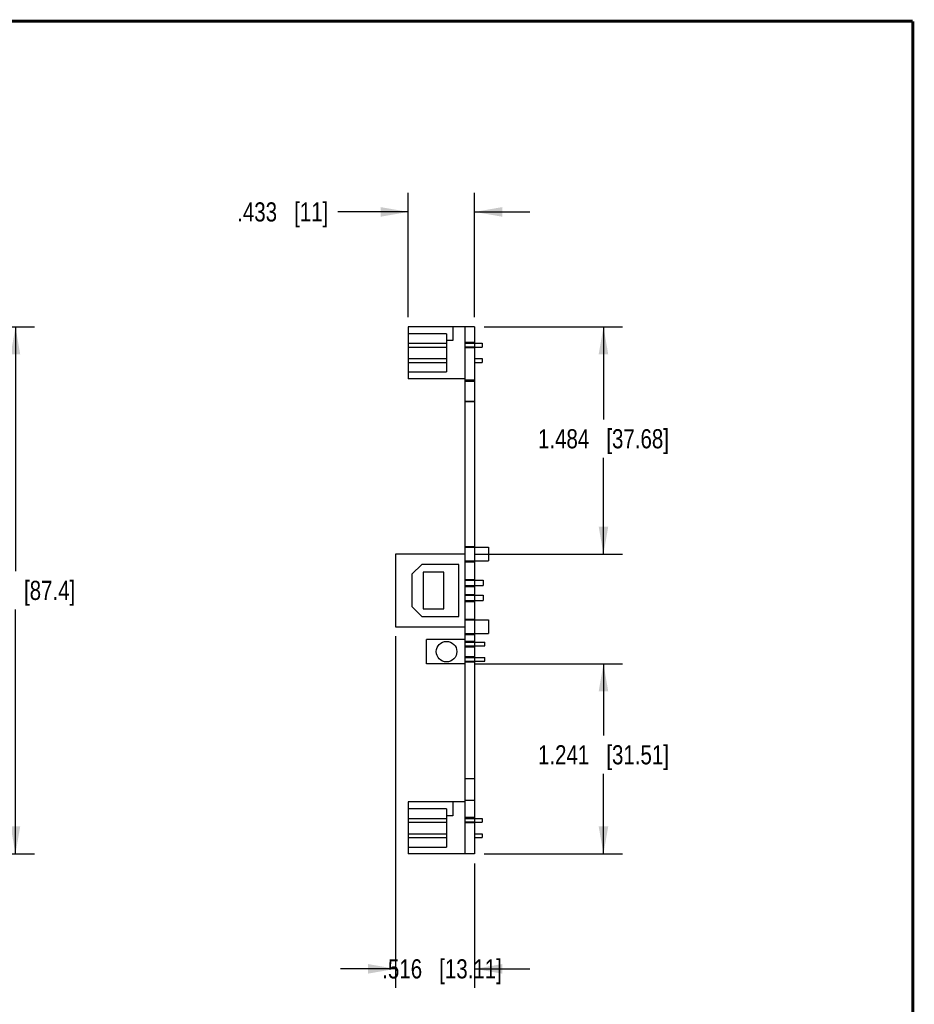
# Model space of a CAD drawing. Header units: inches. Extents: x 0.2 to 16.8, y 0.1 to 10.8.
# Tile 10 of 10: x 10.9 to 16.8, y 4.3 to 10.8. Entities that reach past the tile are written whole.
import ezdxf

# ---------------------------------------------------------------- set-up
doc = ezdxf.new("R2010")
doc.units = ezdxf.units.IN
doc.header["$LTSCALE"] = 0.935
doc.header["$MEASUREMENT"] = 0
doc.layers.get('0').update_dxf_attribs({"linetype": 'CONTINUOUS'})
doc.layers.add('DIMENSIONS', color=7, linetype='CONTINUOUS')
doc.styles.get("Standard").update_dxf_attribs({"font": 'txt', "width": 0.8})
doc.dimstyles.new('DIMSTYLE_1', dxfattribs={"dimtxt": 0.125, "dimasz": 0.18, "dimexe": 0.125, "dimexo": 0.0625, "dimgap": 0.0625, "dimtad": 0, "dimtih": 1, "dimtoh": 1, "dimdec": 3, "dimzin": 4, "dimdsep": 46, "dimtxsty": 'STANDARD', "dimblk": '_FILLED', "dimblk1": '_FILLED', "dimblk2": '_FILLED', "dimcen": 0.09, "dimadec": 0, "dimazin": 0, "dimtp": 0.01, "dimtm": 0.01, "dimtfac": 1, "dimtdec": 3, "dimtofl": 0, "dimtmove": 0, "dimatfit": 3, "dimldrblk": '_FILLED', "dimfxl": 1, "dimtolj": 1, "dimtzin": 4, "dimarcsym": 0})

# ---------------------------------------------------------------- blocks, each defined once
blk = doc.blocks.new('_FILLED')
at = {"color": 0, "linetype": 'BYBLOCK'}
blk.add_solid([(0, 0), (-1, 0.174), (-1, -0.174)], dxfattribs=at)
blk = doc.blocks.new('*D6')
at = {"layer": 'DIMENSIONS', "color": 2, "linetype": 'CONTINUOUS'}
for p, q in [((8.523, 8.7631), (11.0185, 8.7631)), ((10.8935, 8.7631), (10.8935, 7.1676)), ((10.8935, 5.3221), (10.8935, 6.9176)), ((8.523, 5.3221), (11.0185, 5.3221))]:
    blk.add_line(p, q, dxfattribs=at)
at = {"layer": 'DIMENSIONS', "color": 2, "linetype": 'CONTINUOUS', "xscale": 0.18, "yscale": 0.18, "zscale": 0.18}
for p, rotation in [((10.8935, 8.7631), 90), ((10.8935, 5.3221), 270)]:
    blk.add_blockref('_FILLED', p, dxfattribs=dict(at, rotation=rotation))
at = {"layer": 'DIMENSIONS', "color": 2, "linetype": 'CONTINUOUS', "insert": (10.8935, 7.1051), "char_height": 0.125, "width": 1.225, "attachment_point": 2, "line_spacing_factor": 0.9}
blk.add_mtext('3.441{\\Ftxt.shx;\\W1.000000;\\H0.125000; }[87.4]', dxfattribs=at)
blk = doc.blocks.new('*D7')
at = {"layer": 'DIMENSIONS', "color": 2, "linetype": 'CONTINUOUS'}
for p, q in [((13.4573, 8.8261), (13.4573, 9.6386)), ((13.8903, 8.8256), (13.8903, 9.6386)), ((13.4573, 9.5136), (12.9978, 9.5136)), ((13.8903, 9.5136), (14.2503, 9.5136))]:
    blk.add_line(p, q, dxfattribs=at)
at = {"layer": 'DIMENSIONS', "color": 2, "linetype": 'CONTINUOUS', "xscale": 0.18, "yscale": 0.18, "zscale": 0.18}
blk.add_blockref('_FILLED', (13.4573, 9.5136), dxfattribs=at)
at = {"layer": 'DIMENSIONS', "color": 2, "linetype": 'CONTINUOUS', "xscale": 0.18, "yscale": 0.18, "zscale": 0.18, "rotation": 180}
blk.add_blockref('_FILLED', (13.8903, 9.5136), dxfattribs=at)
at = {"layer": 'DIMENSIONS', "color": 2, "linetype": 'CONTINUOUS', "insert": (12.9353, 9.5761), "char_height": 0.125, "width": 0.925, "attachment_point": 3, "line_spacing_factor": 0.9}
blk.add_mtext('.433{\\Ftxt.shx;\\W1.000000;\\H0.125000; }[11]', dxfattribs=at)
blk = doc.blocks.new('*D8')
at = {"layer": 'DIMENSIONS', "color": 2, "linetype": 'CONTINUOUS'}
for p, q in [((13.9528, 8.7631), (14.8563, 8.7631)), ((14.7313, 8.7631), (14.7313, 8.1576)), ((14.7313, 7.2796), (14.7313, 7.9076)), ((13.8898, 7.2796), (14.8563, 7.2796))]:
    blk.add_line(p, q, dxfattribs=at)
at = {"layer": 'DIMENSIONS', "color": 2, "linetype": 'CONTINUOUS', "xscale": 0.18, "yscale": 0.18, "zscale": 0.18}
for p, rotation in [((14.7313, 8.7631), 90), ((14.7313, 7.2796), 270)]:
    blk.add_blockref('_FILLED', p, dxfattribs=dict(at, rotation=rotation))
at = {"layer": 'DIMENSIONS', "color": 2, "linetype": 'CONTINUOUS', "insert": (14.7313, 8.0951), "char_height": 0.125, "width": 1.325, "attachment_point": 2, "line_spacing_factor": 0.9}
blk.add_mtext('1.484{\\Ftxt.shx;\\W1.000000;\\H0.125000; }[37.68]', dxfattribs=at)
blk = doc.blocks.new('*D9')
at = {"layer": 'DIMENSIONS', "color": 2, "linetype": 'CONTINUOUS'}
for p, q in [((13.8898, 6.5626), (14.8563, 6.5626)), ((14.7313, 6.5626), (14.7313, 6.0942)), ((14.7313, 5.3221), (14.7313, 5.8442)), ((13.9528, 5.3221), (14.8563, 5.3221))]:
    blk.add_line(p, q, dxfattribs=at)
at = {"layer": 'DIMENSIONS', "color": 2, "linetype": 'CONTINUOUS', "xscale": 0.18, "yscale": 0.18, "zscale": 0.18}
for p, rotation in [((14.7313, 6.5626), 90), ((14.7313, 5.3221), 270)]:
    blk.add_blockref('_FILLED', p, dxfattribs=dict(at, rotation=rotation))
at = {"layer": 'DIMENSIONS', "color": 2, "linetype": 'CONTINUOUS', "insert": (14.7313, 6.0317), "char_height": 0.125, "width": 1.325, "attachment_point": 2, "line_spacing_factor": 0.9}
blk.add_mtext('1.241{\\Ftxt.shx;\\W1.000000;\\H0.125000; }[31.51]', dxfattribs=at)
blk = doc.blocks.new('*D10')
at = {"layer": 'DIMENSIONS', "color": 2, "linetype": 'CONTINUOUS'}
for p, q in [((13.3743, 6.7431), (13.3743, 4.4466)), ((13.8903, 5.2596), (13.8903, 4.4466)), ((13.3743, 4.5716), (13.0143, 4.5716)), ((13.8903, 4.5716), (14.2503, 4.5716))]:
    blk.add_line(p, q, dxfattribs=at)
at = {"layer": 'DIMENSIONS', "color": 2, "linetype": 'CONTINUOUS', "xscale": 0.18, "yscale": 0.18, "zscale": 0.18}
blk.add_blockref('_FILLED', (13.3743, 4.5716), dxfattribs=at)
at = {"layer": 'DIMENSIONS', "color": 2, "linetype": 'CONTINUOUS', "xscale": 0.18, "yscale": 0.18, "zscale": 0.18, "rotation": 180}
blk.add_blockref('_FILLED', (13.8903, 4.5716), dxfattribs=at)
at = {"layer": 'DIMENSIONS', "color": 2, "linetype": 'CONTINUOUS', "insert": (13.6778, 4.6341), "char_height": 0.125, "width": 1.225, "attachment_point": 2, "line_spacing_factor": 0.9}
blk.add_mtext('.516{\\Ftxt.shx;\\W1.000000;\\H0.125000; }[13.11]', dxfattribs=at)

msp = doc.modelspace()

# ---------------------------------------------------------------- linework, layer by layer
at = {"color": 7, "linetype": 'CONTINUOUS'}
for p, q in [((13.4573, 8.7636), (13.4573, 8.4236)), ((13.8273, 8.7636), (13.4573, 8.7636)), ((13.7473, 8.7636), (13.7473, 8.6736)), ((13.8273, 8.7636), (13.8273, 5.3216)), ((13.8903, 8.7631), (13.8273, 8.7631)), ((13.8903, 8.7631), (13.8903, 5.3221)), ((13.7073, 8.7186), (13.4573, 8.7186)), ((13.7073, 8.7186), (13.7073, 8.4686)), ((13.4573, 8.6561), (13.7073, 8.6561)), ((13.4573, 8.6311), (13.7073, 8.6311)), ((13.7473, 8.6736), (13.7073, 8.6736)), ((13.8903, 8.6611), (13.8273, 8.6611)), ((13.8273, 8.6561), (13.9393, 8.6561)), ((13.8903, 8.6559), (13.8273, 8.6559)), ((13.8903, 8.6314), (13.8273, 8.6314)), ((13.8273, 8.6311), (13.9393, 8.6311)), ((13.8903, 8.6261), (13.8273, 8.6261)), ((13.9393, 8.6561), (13.9393, 8.6311)), ((13.4573, 8.5561), (13.7073, 8.5561)), ((13.8903, 8.5561), (13.9393, 8.5561)), ((13.9393, 8.5561), (13.9393, 8.5311)), ((13.4573, 8.5311), (13.7073, 8.5311)), ((13.8903, 8.5311), (13.9393, 8.5311)), ((13.4573, 8.4686), (13.7073, 8.4686)), ((13.8273, 8.4236), (13.4573, 8.4236)), ((13.8903, 8.4146), (13.8273, 8.4146)), ((13.8273, 8.4086), (13.8903, 8.4086)), ((13.8273, 8.2786), (13.8903, 8.2786)), ((13.8903, 8.2726), (13.8273, 8.2726)), ((13.8273, 7.3296), (13.8903, 7.3296)), ((13.3743, 7.2796), (13.3743, 6.8056)), ((13.8273, 7.2796), (13.3743, 7.2796)), ((13.8273, 7.3246), (13.9813, 7.3246)), ((13.9813, 7.3246), (13.9813, 7.2346)), ((13.5463, 7.2126), (13.4813, 7.1476)), ((13.7873, 7.2126), (13.5463, 7.2126)), ((13.7873, 6.8726), (13.7873, 7.2126)), ((13.8273, 7.2346), (13.9813, 7.2346)), ((13.8273, 7.2296), (13.8903, 7.2296)), ((13.4813, 7.1476), (13.4813, 6.9376)), ((13.5553, 7.1626), (13.5553, 6.9226)), ((13.6903, 7.1626), (13.5553, 7.1626)), ((13.6903, 6.9226), (13.6903, 7.1626)), ((13.8273, 7.1146), (13.8903, 7.1146)), ((13.8273, 7.1096), (13.9463, 7.1096)), ((13.8273, 7.0736), (13.9463, 7.0736)), ((13.9463, 7.1096), (13.9463, 7.0736)), ((13.8273, 7.0686), (13.8903, 7.0686)), ((13.8273, 7.0166), (13.8903, 7.0166)), ((13.8273, 7.0116), (13.9463, 7.0116)), ((13.9463, 7.0116), (13.9463, 6.9756)), ((13.8273, 6.9756), (13.9463, 6.9756)), ((13.8273, 6.9706), (13.8903, 6.9706)), ((13.4813, 6.9376), (13.5463, 6.8726)), ((13.5553, 6.9226), (13.6903, 6.9226)), ((13.5463, 6.8726), (13.7873, 6.8726)), ((13.8273, 6.8556), (13.8903, 6.8556)), ((13.8273, 6.8506), (13.9813, 6.8506)), ((13.9813, 6.8506), (13.9813, 6.7606)), ((13.3743, 6.8056), (13.8273, 6.8056)), ((13.8273, 6.7606), (13.9813, 6.7606)), ((13.8273, 6.7556), (13.8903, 6.7556)), ((13.8273, 6.7226), (13.5773, 6.7226)), ((13.5773, 6.5626), (13.5773, 6.7226)), ((13.8273, 6.7101), (13.8903, 6.7101)), ((13.8273, 6.7051), (13.9573, 6.7051)), ((13.9573, 6.6801), (13.9573, 6.7051)), ((13.8273, 6.6801), (13.9573, 6.6801)), ((13.8273, 6.6751), (13.8903, 6.6751)), ((13.8273, 6.5626), (13.5773, 6.5626)), ((13.8273, 6.6101), (13.8903, 6.6101)), ((13.8273, 6.6051), (13.9573, 6.6051)), ((13.8273, 6.5801), (13.9573, 6.5801)), ((13.8273, 6.5751), (13.8903, 6.5751)), ((13.9573, 6.5801), (13.9573, 6.6051)), ((13.8903, 5.8126), (13.8273, 5.8126)), ((13.8273, 5.6616), (13.4573, 5.6616)), ((13.4573, 5.6616), (13.4573, 5.3216)), ((13.7473, 5.6616), (13.7473, 5.5716)), ((13.8903, 5.6706), (13.8273, 5.6706)), ((13.7073, 5.6166), (13.4573, 5.6166)), ((13.7073, 5.6166), (13.7073, 5.3666)), ((13.4573, 5.5541), (13.7073, 5.5541)), ((13.4573, 5.5291), (13.7073, 5.5291)), ((13.7473, 5.5716), (13.7073, 5.5716)), ((13.8903, 5.5591), (13.8273, 5.5591)), ((13.8273, 5.5541), (13.9393, 5.5541)), ((13.8903, 5.5539), (13.8273, 5.5539)), ((13.8903, 5.5294), (13.8273, 5.5294)), ((13.8273, 5.5291), (13.9393, 5.5291)), ((13.9393, 5.5541), (13.9393, 5.5291)), ((13.8903, 5.5241), (13.8273, 5.5241)), ((13.4573, 5.4541), (13.7073, 5.4541)), ((13.4573, 5.4291), (13.7073, 5.4291)), ((13.8903, 5.4541), (13.9393, 5.4541)), ((13.8903, 5.4291), (13.9393, 5.4291)), ((13.9393, 5.4541), (13.9393, 5.4291)), ((13.4573, 5.3666), (13.7073, 5.3666)), ((13.8273, 5.3216), (13.4573, 5.3216)), ((13.8903, 5.3221), (13.8273, 5.3221))]:
    msp.add_line(p, q, dxfattribs=at)
at = {"color": 7, "linetype": 'CONTINUOUS', "const_width": 0.02}
for points in [[(16.75, 10.7586), (0.25, 10.7586)], [(16.75, 0.2586), (16.75, 10.7586)]]:
    msp.add_lwpolyline(points, dxfattribs=at)
at = {"color": 7, "linetype": 'CONTINUOUS'}
msp.add_circle((13.7073, 6.6426), 0.067, dxfattribs=at)

# ---------------------------------------------------------------- dimensions: what is measured, and where the dimension line sits
at = {"layer": 'DIMENSIONS', "color": 2, "linetype": 'CONTINUOUS'}
dim = msp.add_linear_dim(base=(13.8903, 9.5136), p1=(13.4573, 8.7636), p2=(13.8903, 8.7631), dimstyle='DIMSTYLE_1', dxfattribs=at)
dim.commit()
dim.dimension.update_dxf_attribs({"geometry": '*D7', "text_midpoint": (12.4728, 9.5136), "dimtype": 160})
for base, p1, p2, angle, picture, middle in [((10.8935, 5.3221), (8.4605, 8.7631), (8.4605, 5.3221), 270, '*D6', (10.8935, 7.0426)), ((14.7313444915, 7.2796443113), (13.8903444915, 8.7631443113), (13.8273444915, 7.2796443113), 270, '*D8', (14.7313444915, 8.032599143)), ((13.3743, 4.5716), (13.8903, 5.3221), (13.3743, 6.8056), 180, '*D10', (13.6778, 4.5716)), ((14.7313444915, 5.3221443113), (13.8273444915, 6.5626443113), (13.8903444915, 5.3221443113), 270, '*D9', (14.7313444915, 5.9692295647))]:
    dim = msp.add_linear_dim(base=base, p1=p1, p2=p2, angle=angle, dimstyle='DIMSTYLE_1', dxfattribs=at)
    dim.commit()
    dim.dimension.update_dxf_attribs({"geometry": picture, "text_midpoint": middle, "dimtype": 160})

doc.saveas('drawing.dxf')
